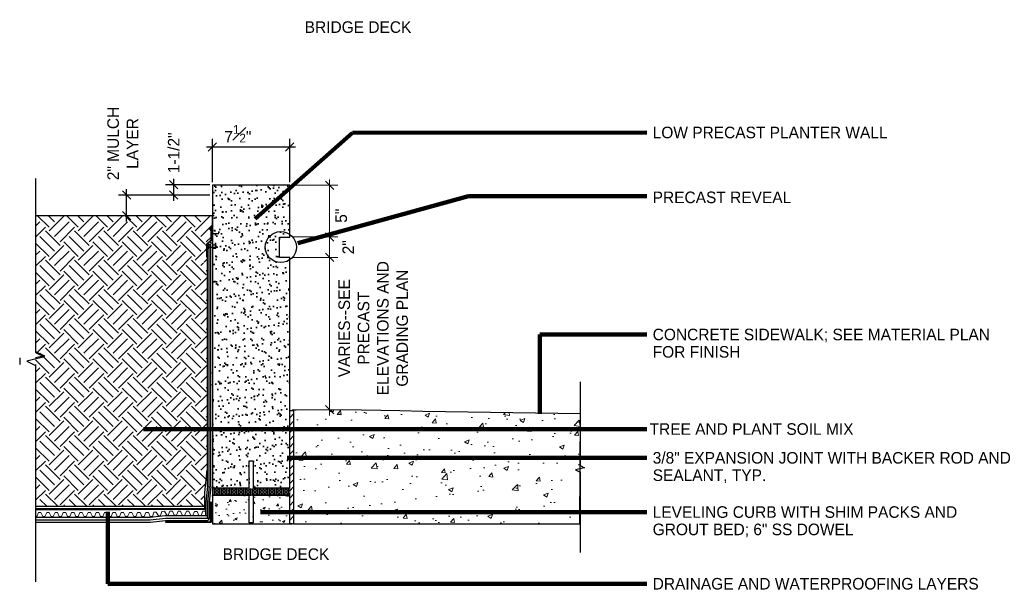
# Model space of a CAD drawing. Extents: x 4.8 to 29.5, y 3.8 to 20.8.
# Tile 1 of 3: x 4.9 to 16.8, y 3.8 to 10.6. Entities that reach past the tile are written whole.
import ezdxf

# ---------------------------------------------------------------- set-up
doc = ezdxf.new("R2010")
doc.units = 0
doc.header["$MEASUREMENT"] = 0
doc.layers.get('0').update_dxf_attribs({"lineweight": 9})
doc.layers.get('Defpoints').update_dxf_attribs({"lineweight": 9})
for name, color, linetype, lineweight in [('SC_Scratch6', 30, 'Continuous', 35), ('SC_Scratch9', 7, 'Continuous', 9), ('SH_Text', 7, 'Continuous', 25), ('VG_P_Cells', 3, 'Continuous', 25), ('VG_P_Landscape_Limits', 3, 'Continuous', 13), ('VG_P_Text', 7, 'Continuous', 25)]:
    doc.layers.add(name, color=color, linetype=linetype, lineweight=lineweight)
doc.layers.add('SC_Scratch7', color=252, linetype='Continuous', lineweight=9, transparency=0.25)
doc.styles.add('Slanted-Normal LS 0.50', font='font31.shx', dxfattribs={"height": 0.14})
doc.dimstyles.new('Masked Fract  Slanted', dxfattribs={"dimtxt": 0.14, "dimasz": 0.1, "dimexe": 0.1, "dimexo": 0.03, "dimgap": 0.02, "dimtad": 1, "dimdec": 3, "dimlfac": 12, "dimzin": 3, "dimdsep": 46, "dimlunit": 4, "dimtxsty": 'Slanted-Normal LS 0.50', "dimblk": 'OBLIQUE', "dimcen": 0.09, "dimdle": 0.07, "dimclrd": 97, "dimclre": 97, "dimclrt": 256, "dimazin": 3, "dimtfac": 0.75, "dimtdec": 3, "dimtofl": 0, "dimtmove": 2, "dimatfit": 3, "dimfxl": 1, "dimfrac": 1, "dimtzin": 3, "dimlwd": -1, "dimlwe": -1, "dimarcsym": 0})

# ---------------------------------------------------------------- blocks, each defined once
blk = doc.blocks.new('_Oblique')
at = {"color": 0, "linetype": 'ByBlock', "lineweight": -2}
blk.add_line((-0.5, -0.5), (0.5, 0.5), dxfattribs=at)
blk = doc.blocks.new('*D7')
at = {"layer": 'Defpoints', "color": 0, "transparency": 16777216}
for p in [(8.148, 7.766), (8.63, 7.766), (8.148, 5.924)]:
    blk.add_point(p, dxfattribs=at)
at = {"layer": 'SC_Scratch9', "color": 97, "transparency": 16777216}
for p, q in [((8.178, 7.766), (8.73, 7.766)), ((8.63, 5.854), (8.63, 7.836)), ((8.178, 5.924), (8.73, 5.924))]:
    blk.add_line(p, q, dxfattribs=at)
at = {"layer": 'SC_Scratch9', "color": 97, "transparency": 16777216, "xscale": 0.1, "yscale": 0.1, "zscale": 0.1}
for p, rotation in [((8.63, 7.766), 90), ((8.63, 5.924), 270)]:
    blk.add_blockref('_Oblique', p, dxfattribs=dict(at, rotation=rotation))
at = {"layer": 'SC_Scratch9', "transparency": 16777216, "insert": (9.158, 6.91), "char_height": 0.14, "attachment_point": 5, "rotation": 90, "style": 'Slanted-Normal LS 0.50'}
blk.add_mtext('VARIES--SEE \\PPRECAST\\PELEVATIONS AND \\PGRADING PLAN', dxfattribs=at)
blk = doc.blocks.new('*D0')
at = {"layer": 'Defpoints', "color": 0, "transparency": 16777216}
for p in [(8.148, 9.102), (7.213, 8.645), (8.148, 8.645)]:
    blk.add_point(p, dxfattribs=at)
at = {"layer": 'SH_Text', "color": 97, "transparency": 16777216}
for p, q in [((7.213, 8.675), (7.213, 9.202)), ((8.148, 8.675), (8.148, 9.202)), ((7.143, 9.102), (8.218, 9.102))]:
    blk.add_line(p, q, dxfattribs=at)
at = {"layer": 'SH_Text', "color": 97, "transparency": 16777216, "xscale": 0.1, "yscale": 0.1, "zscale": 0.1, "rotation": 180}
blk.add_blockref('_Oblique', (7.213, 9.102), dxfattribs=at)
at = {"layer": 'SH_Text', "color": 97, "transparency": 16777216, "xscale": 0.1, "yscale": 0.1, "zscale": 0.1}
blk.add_blockref('_Oblique', (8.148, 9.102), dxfattribs=at)
at = {"layer": 'SH_Text', "transparency": 16777216, "insert": (7.521, 9.261), "char_height": 0.14, "attachment_point": 5, "style": 'Slanted-Normal LS 0.50'}
blk.add_mtext('7{\\H0.75x;\\S1#2;}"', dxfattribs=at)
blk = doc.blocks.new('*D3')
at = {"layer": 'Defpoints', "color": 0, "transparency": 16777216}
for p in [(6.745, 8.645), (7.213, 8.645), (7.213, 8.52)]:
    blk.add_point(p, dxfattribs=at)
at = {"layer": 'SH_Text', "color": 97, "transparency": 16777216}
for p, q in [((6.745, 8.45), (6.745, 8.715)), ((7.183, 8.645), (6.645, 8.645)), ((7.183, 8.52), (6.645, 8.52))]:
    blk.add_line(p, q, dxfattribs=at)
at = {"layer": 'SH_Text', "color": 97, "transparency": 16777216, "xscale": 0.1, "yscale": 0.1, "zscale": 0.1}
for p, rotation in [((6.745, 8.645), 90), ((6.745, 8.52), 270)]:
    blk.add_blockref('_Oblique', p, dxfattribs=dict(at, rotation=rotation))
at = {"layer": 'SH_Text', "transparency": 16777216, "insert": (6.746, 9.031), "char_height": 0.14, "attachment_point": 5, "rotation": 90, "style": 'Slanted-Normal LS 0.50'}
blk.add_mtext('1-1/2"', dxfattribs=at)
blk = doc.blocks.new('*D4')
at = {"layer": 'Defpoints', "color": 0, "transparency": 16777216}
for p in [(6.176, 8.52), (7.213, 8.52), (7.213, 8.27)]:
    blk.add_point(p, dxfattribs=at)
at = {"layer": 'SH_Text', "color": 97, "transparency": 16777216}
for p, q in [((6.176, 8.2), (6.176, 8.59)), ((7.183, 8.52), (6.076, 8.52)), ((7.183, 8.27), (6.076, 8.27))]:
    blk.add_line(p, q, dxfattribs=at)
at = {"layer": 'SH_Text', "color": 97, "transparency": 16777216, "xscale": 0.1, "yscale": 0.1, "zscale": 0.1}
for p, rotation in [((6.176, 8.52), 90), ((6.176, 8.27), 270)]:
    blk.add_blockref('_Oblique', p, dxfattribs=dict(at, rotation=rotation))
at = {"layer": 'SH_Text', "transparency": 16777216, "insert": (6.129, 9.144), "char_height": 0.14, "attachment_point": 5, "rotation": 90, "style": 'Slanted-Normal LS 0.50'}
blk.add_mtext('2" MULCH\\PLAYER', dxfattribs=at)
blk = doc.blocks.new('*D5')
at = {"layer": 'Defpoints', "color": 0, "transparency": 16777216}
for p in [(8.148, 8.639), (8.63, 8.639), (8.148, 8.013)]:
    blk.add_point(p, dxfattribs=at)
at = {"layer": 'SC_Scratch9', "color": 97, "transparency": 16777216}
for p, q in [((8.63, 7.943), (8.63, 8.709)), ((8.178, 8.639), (8.73, 8.639)), ((8.178, 8.013), (8.73, 8.013))]:
    blk.add_line(p, q, dxfattribs=at)
at = {"layer": 'SC_Scratch9', "color": 97, "transparency": 16777216, "xscale": 0.1, "yscale": 0.1, "zscale": 0.1}
for p, rotation in [((8.63, 8.639), 90), ((8.63, 8.013), 270)]:
    blk.add_blockref('_Oblique', p, dxfattribs=dict(at, rotation=rotation))
at = {"layer": 'SC_Scratch9', "transparency": 16777216, "insert": (8.771, 8.27), "char_height": 0.14, "attachment_point": 5, "rotation": 90, "style": 'Slanted-Normal LS 0.50'}
blk.add_mtext('5"', dxfattribs=at)
blk = doc.blocks.new('*D23')
at = {"layer": 'Defpoints', "color": 0, "transparency": 16777216}
for p in [(8.148, 8.013), (8.148, 7.766), (8.63, 7.766)]:
    blk.add_point(p, dxfattribs=at)
at = {"layer": 'SC_Scratch9', "color": 97, "transparency": 16777216}
for p, q in [((8.178, 8.013), (8.73, 8.013)), ((8.63, 8.083), (8.63, 7.696)), ((8.178, 7.766), (8.73, 7.766))]:
    blk.add_line(p, q, dxfattribs=at)
at = {"layer": 'SC_Scratch9', "color": 97, "transparency": 16777216, "xscale": 0.1, "yscale": 0.1, "zscale": 0.1}
for p, rotation in [((8.63, 8.013), 90), ((8.63, 7.766), 270)]:
    blk.add_blockref('_Oblique', p, dxfattribs=dict(at, rotation=rotation))
at = {"layer": 'SC_Scratch9', "transparency": 16777216, "insert": (8.856, 7.889), "char_height": 0.14, "attachment_point": 5, "rotation": 90, "style": 'Slanted-Normal LS 0.50'}
blk.add_mtext('2"', dxfattribs=at)

msp = doc.modelspace()

# ---------------------------------------------------------------- hatches: boundary and pattern name
at = {"layer": 'SC_Scratch6'}
h = msp.add_hatch(dxfattribs=at)
h.set_pattern_fill('AR-SAND', color=256, scale=0.08, style=0)
h.set_pattern_definition([(37.5, (-25.30153, -8.82568), (-0.00503947, 0.1541459), [0, -0.1216, 0, -0.136, 0, -0.13]), (7.5, (-25.30153, -8.82568), (0.1415821, 0.2257717), [0, -0.0656, 0, -0.1096, 0, -0.042]), (327.5, (-25.39993, -8.82568), (0.24913135, 0.00045272), [0, -0.04, 0, -0.144, 0, -0.188]), (317.5, (-25.39993, -8.82568), (0.2404901, 0.070214), [0, -0.02, 0, -0.0944, 0, -0.108])])
h.paths.add_polyline_path([(8.1480385, 7.7659782), (8.0230385, 7.7659782), (8.0230385, 8.0125056), (8.1480385, 8.0125055), (8.1480385, 8.6392325), (7.2134308, 8.6392325), (7.2134308, 4.9785144), (7.6572946, 4.9785144), (7.6572946, 5.3066394), (7.7041696, 5.3066394), (7.7041696, 4.9785144), (8.1480385, 4.9785144)])
h = msp.add_hatch(dxfattribs=at)
h.set_pattern_fill('DOTS', color=256, style=0, pattern_type=2)
h.set_pattern_definition([(0, (7.19336, 4.926968), (0.009375, 0.01875), [0, -0.01875])])
h.paths.add_polyline_path([(7.2134308, 4.9826621), (7.2134308, 4.8889121), (8.1419856, 4.8832048), (8.1419825, 4.9826621)])
at = {"layer": 'SC_Scratch9'}
h = msp.add_hatch(dxfattribs=at)
h.set_pattern_fill('EARTH', color=256, angle=45, style=0)
h.set_pattern_definition([(45, (-26.80285, -8.30977), (0, 0.3535534), [0.25, -0.25]), (45, (-26.86914, -8.24348), (0, 0.3535534), [0.25, -0.25]), (45, (-26.93543, -8.1772), (0, 0.3535534), [0.25, -0.25]), (135, (-26.93543, -8.133), (-0.3535534, 3e-17), [0.25, -0.25]), (135, (-26.86914, -8.0667), (-0.3535534, 3e-17), [0.25, -0.25]), (135, (-26.80285, -8.0004), (-0.3535534, 3e-17), [0.25, -0.25])])
h.paths.add_polyline_path([(7.181016, 7.9025262, -0.3742564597), (7.2134277, 7.9356021), (7.2134277, 8.0232849), (7.20053, 8.0232849), (7.2005504, 7.988249), (7.1123341, 7.9059423), (7.1123341, 7.6837619), (7.1045217, 7.6837619), (7.1045217, 7.909338), (7.1927359, 7.9916429), (7.1927175, 8.0232849), (7.1926912, 8.0685875), (7.1582109, 8.1030677), (7.1640645, 8.1091837, -0.0794222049), (7.2134277, 8.1449403), (7.2134277, 8.2699398), (5.0754724, 8.2699398), (5.0754716, 6.6293518), (5.1836865, 6.5771782), (5.0754697, 6.5510911), (5.0754697, 6.4728321), (5.0754715, 6.4728313), (5.0754705, 4.7565241), (7.1196779, 4.7565241), (7.1196779, 4.9498143), (7.1500147, 5.2228457), (7.1500147, 7.9025115)])
h = msp.add_hatch(dxfattribs=at)
h.set_pattern_fill('AR-CONC', color=256, scale=0.08)
h.set_pattern_definition([(50, (1.33626, 0), (0.573808, -0.050202), [0.06, -0.66]), (355, (1.33626, 0), (-0.111, 0.601754), [0.048, -0.528]), (100.4514, (1.3841, -0.0042), (0.462807, 0.551552), [0.050992, -0.560914]), (46.184, (1.33626, 0.16), (0.853793, -0.132415), [0.09, -0.99]), (96.636, (1.4074, 0.149), (0.74773, 0.779295), [0.07649, -0.84137]), (351.184, (1.3363, 0.16), (0.74773, 0.779295), [0.072, -0.792]), (21, (1.41626, 0.12), (0.477526, -0.322095), [0.06, -0.66]), (326, (1.41626, 0.12), (0.194652, 0.58012), [0.048, -0.528]), (71.4514, (1.45605, 0.09316), (0.672178, 0.258025), [0.050992, -0.560914]), (37.5, (1.33626, 0), (0.009728, 0.266315), [0, -0.5216, 0, -0.536, 0, -0.53]), (7.5, (1.33626, 0), (0.2104556, 0.3155294), [0, -0.3056, 0, -0.5096, 0, -0.202]), (327.5, (1.15786, 0), (0.427058, -0.018044), [0, -0.2, 0, -0.624, 0, -0.828]), (317.5, (1.07786, 0), (0.466549, 0.080084), [0, -0.26, 0, -0.4144, 0, -0.588])])
h.paths.add_polyline_path([(11.6621625, 5.8724206), (9.755666, 5.9006382), (9.4805448, 5.9091291), (8.7869159, 5.9237849), (8.0050963, 5.9185345), (8.194913, 5.9145831), (8.1949162, 4.5439013), (11.6544483, 4.5450747)])
h = msp.add_hatch(dxfattribs=at)
h.set_pattern_fill('ANSI31', color=256, scale=0.5, style=0)
h.set_pattern_definition([(45, (1.526073, 0), (-0.04419417, 0.04419417), [])])
edge = h.paths.add_edge_path()
edge.add_arc((8.1714767, 6.6091348), 0.7006511, 268.08298002, 271.91699197, ccw=False)
edge.add_line((8.1480385, 5.9088758), (8.1480396, 4.9785144))
edge.add_line((8.1480396, 4.9785144), (8.1480396, 4.5439013))
edge.add_line((8.1480396, 4.5439013), (8.1949146, 4.5439013))
edge.add_line((8.1949146, 4.5439013), (8.1949146, 5.9088758))
h = msp.add_hatch(dxfattribs=at)
h.set_pattern_fill('AR-CONC', color=256, scale=0.04)
h.set_pattern_definition([(50, (1.52752, 0), (0.286904, -0.025101), [0.03, -0.33]), (355, (1.52752, 0), (-0.055501, 0.300877), [0.024, -0.264]), (100.4514, (1.55142, -0.0021), (0.231404, 0.275776), [0.025496, -0.280457]), (46.184, (1.5275, 0.08), (0.426897, -0.066208), [0.045, -0.495]), (96.6356, (1.5631, 0.0745), (0.373865, 0.389647), [0.038244, -0.420686]), (351.184, (1.5275, 0.08), (0.373865, 0.389647), [0.036, -0.396]), (21, (1.56752, 0.06), (0.238763, -0.1610476), [0.03, -0.33]), (326, (1.56752, 0.06), (0.097326, 0.29006), [0.024, -0.264]), (71.4514, (1.5874, 0.04658), (0.336089, 0.129012), [0.025496, -0.280457]), (37.5, (1.52752, 0), (0.004864, 0.1331575), [0, -0.2608, 0, -0.268, 0, -0.265]), (7.5, (1.52752, 0), (0.1052278, 0.1577647), [0, -0.1528, 0, -0.2548, 0, -0.101]), (327.5, (1.43832, 0), (0.213529, -0.009022), [0, -0.1, 0, -0.312, 0, -0.414]), (317.5, (1.39832, 0), (0.2332745, 0.040042), [0, -0.13, 0, -0.2072, 0, -0.294])])
h.paths.add_polyline_path([(8.1494821, 4.8847644), (8.0557321, 4.8847644), (7.7041696, 4.8847644), (7.7041696, 4.5566394), (7.6572946, 4.5566394), (7.6572946, 4.8847644), (7.3057321, 4.8847644), (7.2119821, 4.8847644), (7.2119821, 4.5439013), (8.1494821, 4.5439013)])
at = {"layer": 'VG_P_Cells'}
h = msp.add_hatch(dxfattribs=at)
h.set_pattern_fill('AR-SAND', color=256, style=0, pattern_type=2)
h.set_pattern_definition([(142.5, (8.213471, 5.912132), (0.000328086, 0.01003552), [0, -0.00792, 0, -0.00885, 0, -0.00846]), (172.5, (8.213471, 5.912132), (-0.009217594, 0.01469869), [0, -0.00427, 0, -0.00714, 0, -0.00273]), (212.5, (8.219871, 5.912132), (-0.016219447, 2.9485e-05), [0, -0.0026, 0, -0.00937, 0, -0.01224]), (222.5, (8.219871, 5.912132), (-0.015656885, 0.00457123), [0, -0.0013, 0, -0.00615, 0, -0.00703])])
h.paths.add_polyline_path([(7.1783989, 8.1101945, -0.0853640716), (7.2134308, 8.136206), (7.2134308, 8.0863835), (7.20221, 8.0863835)])

# ---------------------------------------------------------------- linework, layer by layer
at = {"layer": 'SC_Scratch6'}
msp.add_line((7.2536747, 7.9177587), (7.2536747, 7.8762947), dxfattribs=at)
at = {"layer": 'SC_Scratch7', "flags": 128}
msp.add_lwpolyline([(8.1949146, 5.9088758, -0.0167305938), (8.1480385, 5.9088758), (8.1480396, 4.9785144), (8.1480396, 4.9785144), (8.1480396, 4.9785144), (8.1480396, 4.9785144), (8.1480396, 4.9785144), (8.1480396, 4.9785144), (8.1480396, 4.5439013), (8.1949146, 4.5439013), (8.1949146, 5.9088758)], format="xyb", close=True, dxfattribs=at)
at = {"layer": 'SC_Scratch9', "flags": 128}
msp.add_lwpolyline([(7.1317247, 4.6881349), (7.1317247, 4.6881349), (7.128565, 4.6952269), (7.0983756, 4.6952435), (7.0772197, 4.6462778), (7.0657142, 4.6462778), (7.0507749, 4.6462778), (7.0286559, 4.694529), (6.9984664, 4.6945457), (6.9773106, 4.64558), (6.9658051, 4.64558), (6.9508657, 4.64558), (6.9287467, 4.6952269), (6.8985573, 4.6952435), (6.8774014, 4.6462778), (6.8658959, 4.6462778), (6.8509566, 4.6462778), (6.8288376, 4.6959247), (6.7986481, 4.6959414), (6.7774923, 4.6469757), (6.7659868, 4.6469757), (6.7510474, 4.6469757), (6.7289284, 4.6966226), (6.698739, 4.6966392), (6.6775831, 4.6476735), (6.6660776, 4.6476735), (6.6599945, 4.647372), (6.6330414, 4.6960279), (6.6029642, 4.6934274), (6.5861328, 4.642812), (6.5746706, 4.6418146), (6.5597875, 4.6405195), (6.5341914, 4.6867257), (6.5041142, 4.6841252), (6.4872828, 4.6335098), (6.4758207, 4.6325124), (6.4608817, 4.6326168), (6.4391002, 4.6810213), (6.4089116, 4.6812488), (6.3874143, 4.632432), (6.3759091, 4.6325124), (6.3609701, 4.6326168), (6.3391886, 4.6810213), (6.3090001, 4.6812488), (6.2875027, 4.632432), (6.2759975, 4.6325124), (6.2610585, 4.6326168), (6.2392771, 4.6810213), (6.2090885, 4.6812488), (6.1875911, 4.632432), (6.1760859, 4.6325124), (6.1611469, 4.6326168), (6.1393655, 4.6810213), (6.1091769, 4.6812488), (6.0876795, 4.632432), (6.0761743, 4.6325124), (6.0612353, 4.6326168), (6.0394539, 4.6810213), (6.0092653, 4.6812488), (5.9877679, 4.632432), (5.9762627, 4.6325124), (5.9613237, 4.6326168), (5.9395423, 4.6810213), (5.9093537, 4.6812488), (5.8878564, 4.632432), (5.8763511, 4.6325124), (5.8614122, 4.6326168), (5.8396307, 4.6810213), (5.8094421, 4.6812488), (5.7879448, 4.632432), (5.7764396, 4.6325124), (5.7615006, 4.6326168), (5.7397191, 4.6810213), (5.7095305, 4.6812488), (5.6880332, 4.632432), (5.676528, 4.6325124), (5.661589, 4.6326168), (5.6398075, 4.6810213), (5.6096189, 4.6812488), (5.5881216, 4.632432), (5.5766164, 4.6325124), (5.5616774, 4.6326168), (5.5398959, 4.6810213), (5.5097074, 4.6812488), (5.48821, 4.632432), (5.4767048, 4.6325124), (5.4617658, 4.6326168), (5.4399844, 4.6810213), (5.4097958, 4.6812488), (5.3882984, 4.632432), (5.3767932, 4.6325124), (5.3618542, 4.6326168), (5.3400728, 4.6810213), (5.3098842, 4.6812488), (5.2883868, 4.632432), (5.2768816, 4.6325124), (5.2619426, 4.6326168), (5.2401612, 4.6810213), (5.2099726, 4.6812488), (5.1884752, 4.632432), (5.17697, 4.6325124), (5.162031, 4.6326168), (5.1402496, 4.6810213), (5.110061, 4.6812488), (5.0885637, 4.632432), (5.0770585, 4.6325124), (5.0754704, 4.6325235)], dxfattribs=at)
at = {"layer": 'VG_P_Cells'}
for p, q in [((5.0754724, 8.2699398), (5.0754716, 6.6293518)), ((7.2134277, 8.2699398), (5.0754724, 8.2699398)), ((7.2134277, 8.1449403), (7.2134277, 8.2699398)), ((7.180522, 8.1123683), (7.1766197, 8.108291)), ((7.1766197, 8.108291), (7.1996065, 8.0853042)), ((7.180522, 8.1123683), (7.2048135, 8.0874429)), ((7.1996363, 7.9797955), (7.1408268, 7.9249255)), ((7.204846, 7.9775329), (7.1460351, 7.9226617)), ((7.1964518, 7.9800568), (7.1964518, 8.0759357)), ((7.1964518, 8.0551024), (7.2904764, 8.0551024)), ((7.1996065, 8.0853042), (7.1996363, 7.9797955)), ((7.2048135, 8.0874429), (7.204846, 7.9775329)), ((7.2134277, 7.9356021), (7.2134277, 8.0232849)), ((7.2134308, 7.9395897), (7.2134308, 8.0272725)), ((7.1408268, 7.9249255), (7.1408268, 7.7745415)), ((7.1460351, 7.9226617), (7.1460351, 7.7745415)), ((7.1711555, 7.9203745), (7.150729, 7.9203745)), ((7.1519492, 4.9938543), (7.1519492, 7.9177587)), ((7.1601356, 7.8891246), (7.2541602, 7.8891246)), ((7.1923956, 7.9203745), (7.1711555, 7.9203745)), ((7.1727825, 4.9927005), (7.1727825, 7.9177587)), ((7.1936158, 4.9915466), (7.1936158, 7.9203745)), ((7.2122106, 7.9177587), (7.2536747, 7.9177642)), ((7.2122106, 7.8762947), (7.2536747, 7.8762947)), ((7.1408268, 7.7745415), (7.1460351, 7.7745415)), ((4.8827633, 6.5510911), (4.8827633, 6.4728321)), ((5.1836865, 6.5771782), (5.0754697, 6.5510911)), ((5.0754716, 6.6293518), (5.1836865, 6.5771782)), ((4.8827633, 6.4728321), (4.8827651, 6.4728313)), ((5.0754715, 6.4728313), (5.0754705, 4.7565241)), ((7.119681, 4.922914), (7.1500178, 5.1959454)), ((7.119681, 4.7296238), (7.119681, 4.922914)), ((7.1519492, 4.9938543), (7.1317247, 4.8118334)), ((7.1727825, 4.9927005), (7.152558, 4.8106796)), ((7.1936158, 4.9915466), (7.1733913, 4.8095257)), ((7.1317247, 4.6422344), (7.1317247, 4.8118334)), ((7.152558, 4.6064011), (7.152558, 4.8106796)), ((7.1733913, 4.6064011), (7.1733913, 4.8095257)), ((5.0754705, 4.7565241), (7.1196779, 4.7565241)), ((5.0754705, 4.7296238), (7.119681, 4.7296238))]:
    msp.add_line(p, q, dxfattribs=at)
for points in [[(7.7041696, 5.3066394), (7.7041696, 4.9785144), (8.1480385, 4.9785144), (8.1480385, 7.7659782), (8.0230385, 7.7659782), (8.0230385, 8.0125056), (8.1480385, 8.0125055), (8.1480385, 8.6392325), (7.2134308, 8.6392325), (7.2134308, 4.9785144), (7.6572946, 4.9785144), (7.6572946, 5.3066394)], [(8.1950625, 5.9185345), (8.194913, 5.9145831), (8.1949162, 4.5439013), (11.6544483, 4.5450747), (11.6621625, 5.8724206), (9.755666, 5.9006382), (9.755666, 5.9006382), (9.4805448, 5.9091291), (8.7869159, 5.9237849), (8.1950625, 5.9185345)]]:
    msp.add_lwpolyline(points, close=True, dxfattribs=at)
at = {"layer": 'VG_P_Cells', "flags": 128}
for points in [[(7.1601356, 7.8682913), (7.1601356, 7.9099579)], [(5.0754705, 4.7131005), (7.1317247, 4.7207495)]]:
    msp.add_lwpolyline(points, dxfattribs=at)
msp.add_lwpolyline([(8.1480396, 4.5439013), (8.1480396, 4.8847644), (8.0233282, 4.8847644), (7.7041696, 4.8847644), (7.7041696, 4.5566394), (7.6572946, 4.5566394), (7.6572946, 4.8847644), (7.2733282, 4.8847644), (7.2134308, 4.8847644), (7.2134308, 4.5439013), (8.1818922, 4.5439013)], close=True, dxfattribs=at)
at = {"layer": 'VG_P_Cells'}
msp.add_lwpolyline([(7.1890162, 4.5595262), (6.6493228, 4.5595262), (6.6493228, 4.5699429), (7.1785996, 4.5699429, 0.4142135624), (7.1890162, 4.5803595), (7.1890162, 4.8095257), (7.1994329, 4.8095257), (7.1994329, 4.5699429, -0.4142135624)], format="xyb", close=True, dxfattribs=at)
msp.add_lwpolyline([(7.152558, 4.6422344), (6.6424548, 4.6422344), (6.4604339, 4.6220099), (5.0754704, 4.6220099)], dxfattribs=at)
msp.add_lwpolyline([(5.0754704, 4.5653433), (6.463434, 4.5653433), (6.6454549, 4.5855678), (7.152558, 4.5855678, 0.4142135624), (7.1733913, 4.6064011), (6.644301, 4.6064011), (6.4622801, 4.5861766), (5.0754704, 4.5861766)], format="xyb", dxfattribs=at)
msp.add_arc((7.2715379, 8.0213524), 0.128716, 116.83589976, 135, dxfattribs=at)
at = {"layer": 'VG_P_Landscape_Limits'}
msp.add_line((7.2134308, 5.1376513), (7.2134308, 4.5439013), dxfattribs=at)
at = {"layer": 'VG_P_Text', "flags": 128}
for points in [[(5.0754706, 8.7221954), (5.0754699, 6.6145446), (5.1836848, 6.562371), (4.9672549, 6.5101976), (5.0754698, 6.458024), (5.075471, 3.8439276)], [(11.6583048, 6.2611519), (11.6583054, 5.2478778), (11.7124129, 5.221791), (11.6041979, 5.1957043), (11.6583054, 5.1696175), (11.6583049, 4.1967827)]]:
    msp.add_lwpolyline(points, dxfattribs=at)
at = {"layer": 'VG_P_Text'}
msp.add_circle((8.0398222, 7.8910269), 0.1882268, dxfattribs=at)

# ---------------------------------------------------------------- texts
at = {"layer": 'SH_Text', "char_height": 0.14, "attachment_point": 4, "line_spacing_factor": 0.9, "style": 'Slanted-Normal LS 0.50', "bg_fill": 3, "bg_fill_color": 7, "bg_fill_transparency": 0}
for insert, box_fill_scale in [((8.3291173, 10.5505615), 1.25), ((7.3367316, 4.176024), 1.33)]:
    msp.add_mtext('BRIDGE DECK', dxfattribs=dict(at, insert=insert, box_fill_scale=box_fill_scale))
at = {"layer": 'SH_Text', "char_height": 0.14, "attachment_point": 4, "line_spacing_factor": 0.9, "style": 'Slanted-Normal LS 0.50'}
for s, insert in [('LOW PRECAST PLANTER WALL', (12.537027, 9.2760667)), ('PRECAST REVEAL', (12.537027, 8.4913253)), ('TREE AND PLANT SOIL MIX', (12.4995489, 5.6892277)), ('DRAINAGE AND WATERPROOFING LAYERS', (12.537027, 3.8182416))]:
    msp.add_mtext(s, dxfattribs=dict(at, insert=insert))
at = {"layer": 'SH_Text', "char_height": 0.14, "attachment_point": 1, "line_spacing_factor": 0.9, "style": 'Slanted-Normal LS 0.50'}
for s, insert, width in [('CONCRETE SIDEWALK; SEE MATERIAL PLAN FOR FINISH', (12.537027, 6.9036936), 4.439070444), ('3/8" EXPANSION JOINT WITH BACKER ROD AND SEALANT, TYP.', (12.537027, 5.4120191), 4.70941051), ('LEVELING CURB WITH SHIM PACKS AND GROUT BED; 6" SS DOWEL', (12.537027, 4.7563467), 4.096595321)]:
    msp.add_mtext(s, dxfattribs=dict(at, insert=insert, width=width))

# ---------------------------------------------------------------- dimensions: what is measured, and where the dimension line sits
at = {"layer": 'SC_Scratch9'}
for base, p2, picture, middle in [((8.6303447, 8.6392325), (8.1480385, 8.6392325), '*D5', (8.7706738, 8.2699398)), ((8.6303447, 7.7659782), (8.1480385, 7.7659782), '*D23', (8.856404, 7.8892419))]:
    dim = msp.add_linear_dim(base=base, p1=(8.1480385, 8.0125055), p2=p2, angle=90, dimstyle='Masked Fract  Slanted', override={"dimdec": 4, "dimlfac": 8, "dimlunit": 5, "dimpost": '"'}, dxfattribs=at)
    dim.commit()
    dim.dimension.update_dxf_attribs({"geometry": picture, "text_midpoint": middle, "dimtype": 160})
dim = msp.add_linear_dim(base=(8.6303447, 7.7659782), p1=(8.1480385, 5.9244949), p2=(8.1480385, 7.7659782), angle=90, text='VARIES--SEE \\PPRECAST\\PELEVATIONS AND \\PGRADING PLAN', dimstyle='Masked Fract  Slanted', override={"dimlfac": 8, "dimpost": '"'}, dxfattribs=at)
dim.commit()
dim.dimension.update_dxf_attribs({"geometry": '*D7', "text_midpoint": (9.1579911, 6.9097173), "dimtype": 160})
at = {"layer": 'SH_Text'}
for base, p1, p2, text, picture, middle in [((6.1755088, 8.5199398), (7.2134277, 8.2699398), (7.2134277, 8.5199398), '<> MULCH\\PLAYER', '*D4', (6.1289134, 9.1443123)), ((6.7446763, 8.6449398), (7.2134277, 8.5199398), (7.2134277, 8.6449398), '1-1/2"', '*D3', (6.7460712, 9.0311415))]:
    dim = msp.add_linear_dim(base=base, p1=p1, p2=p2, angle=90, text=text, dimstyle='Masked Fract  Slanted', override={"dimdec": 4, "dimlfac": 8, "dimlunit": 5, "dimpost": '"'}, dxfattribs=at)
    dim.commit()
    dim.dimension.update_dxf_attribs({"geometry": picture, "text_midpoint": middle, "dimtype": 160})
dim = msp.add_linear_dim(base=(8.1480385, 9.1015992), p1=(7.2134308, 8.6449398), p2=(8.1480385, 8.6449398), dimstyle='Masked Fract  Slanted', override={"dimdec": 4, "dimlfac": 8, "dimlunit": 5, "dimpost": '"'}, dxfattribs=at)
dim.commit()
dim.dimension.update_dxf_attribs({"geometry": '*D0', "text_midpoint": (7.5209242, 9.2613986), "dimtype": 160})

# ---------------------------------------------------------------- leaders
at = {"layer": 'SH_Text', "annotation_type": 0, "has_hookline": 1, "hookline_direction": 0}
for points in [[(7.7307271, 8.2342136), (8.9085806, 9.2742589), (12.467027, 9.2760667)], [(8.247182, 7.937708), (10.3101705, 8.5053201), (12.467027, 8.5053201)], [(11.1738242, 5.876074), (11.1738242, 6.8336936), (12.467027, 6.8336936)], [(6.3790919, 5.6892277), (12.467027, 5.6892277)], [(8.1168021, 5.3420191), (12.467027, 5.3420191)], [(7.7954149, 4.6863467), (12.467027, 4.6863467)]]:
    msp.add_leader(points, dimstyle='Masked Fract  Slanted', override={"dimtad": 0, "dimclrd": 0, "dimlwd": 65534}, dxfattribs=at)

# ---------------------------------------------------------------- next in the draw order: leaders
msp.add_leader([(5.9470066, 4.6873491), (5.9470066, 3.8182416), (12.467027, 3.8182416)], dimstyle='Masked Fract  Slanted', override={"dimtad": 0, "dimclrd": 0, "dimlwd": 65534}, dxfattribs=at)

doc.saveas('drawing.dxf')
